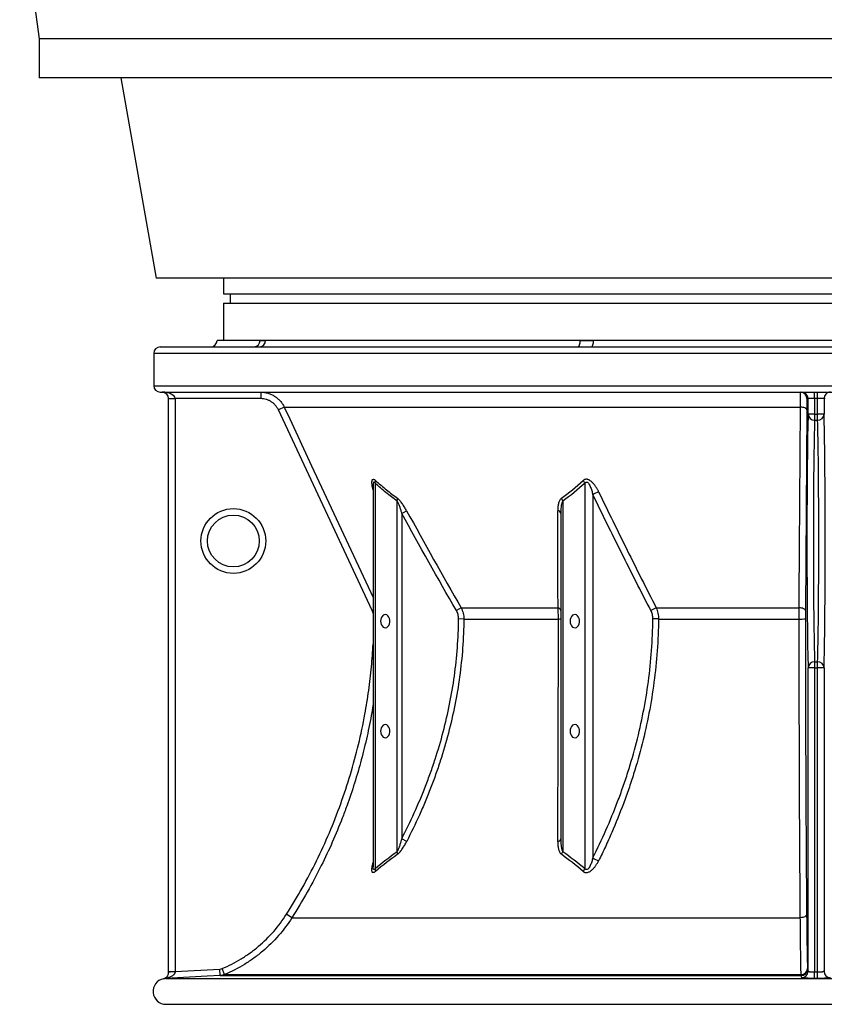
# Model space of a CAD drawing. Header units: millimetres. Extents: x 1228 to 2708, y 240 to 3424.
# Tile 1 of 7: x 1353 to 1974, y 240 to 1000. Entities that reach past the tile are written whole.
import ezdxf

# ---------------------------------------------------------------- set-up
doc = ezdxf.new("R2010")
doc.units = ezdxf.units.MM

msp = doc.modelspace()

# ---------------------------------------------------------------- linework, layer by layer
at = {"color": 7, "linetype": 'Continuous', "lineweight": 25}
for p, q in [((1353.12, 1095.41), (1368.12, 985.41)), ((1368.12, 985.41), (1368.12, 955.41)), ((2568.12, 985.41), (1368.12, 985.41)), ((2568.12, 955.41), (1368.12, 955.41)), ((1431.31, 955.41), (1458.62, 800.52)), ((1968.12, 800.52), (1458.62, 800.52)), ((1510.62, 800.52), (1510.62, 788.52)), ((2477.62, 800.52), (1968.12, 800.52)), ((1510.62, 788.52), (2425.62, 788.52)), ((1515.62, 788.52), (1515.62, 781.22)), ((1510.62, 781.22), (1510.62, 752.52)), ((1510.62, 781.22), (2425.62, 781.22)), ((1461.62, 747.52), (2474.62, 747.52)), ((1538.72, 752.52), (1505.62, 752.52)), ((1543, 752.52), (1538.72, 752.52)), ((1785.98, 752.52), (1543, 752.52)), ((1796.31, 752.52), (1785.98, 752.52)), ((2139.94, 752.52), (1796.31, 752.52)), ((1456.62, 742.52), (1456.62, 717.52)), ((1461.62, 712.52), (2474.62, 712.52)), ((1539.25, 712.52), (1539.25, 707.52)), ((1967, 707.52), (1967, 712.52)), ((1969.25, 707.52), (1969.25, 712.52)), ((1468.12, 707.52), (1473.12, 707.52)), ((1468.12, 264.89), (1468.12, 707.52)), ((1539.25, 707.52), (1473.12, 707.52)), ((1473.12, 707.52), (1473.12, 264.89)), ((1557.39, 700.97), (1552.86, 698.86)), ((1557.39, 700.97), (1956.06, 700.97)), ((1962, 707.52), (1961.11, 707.52)), ((1967, 707.52), (1962, 707.52)), ((1962, 695.59), (1962, 707.52)), ((1969.25, 707.52), (1967, 707.52)), ((1967, 707.52), (1967, 695.59)), ((1974.25, 707.52), (1969.25, 707.52)), ((1969.25, 695.59), (1969.25, 707.52)), ((1974.25, 707.52), (1974.25, 695.59)), ((1975.14, 707.52), (1974.25, 707.52)), ((1625.29, 543.76), (1552.86, 698.86)), ((1960.92, 698.86), (1959.91, 543.76)), ((1967, 695.59), (1962, 695.59)), ((1967, 695.59), (1969.25, 695.59)), ((1967, 695.59), (1967, 690.92)), ((1974.25, 695.59), (1969.25, 695.59)), ((1969.25, 690.92), (1969.25, 695.59)), ((1967, 690.92), (1969.25, 690.92)), ((1626.06, 640.7), (1626.06, 345.86)), ((1626.1, 640.61), (1626.1, 640.84)), ((1627.52, 642.12), (1627.52, 344.46)), ((1789.68, 344.46), (1789.68, 642.12)), ((1795.72, 633.4), (1795.72, 352.65)), ((1644.56, 357.55), (1644.56, 628.39)), ((1772.65, 628.39), (1772.65, 357.55)), ((1648.1, 618.81), (1651.93, 620.92)), ((1648.1, 618.81), (1648.1, 367.41)), ((1771.18, 367.41), (1771.18, 618.81)), ((1694.02, 545.88), (1690.35, 543.76)), ((1694.02, 545.88), (1768.85, 545.88)), ((1844.71, 545.88), (1955.09, 545.88)), ((1696.12, 537.24), (1692.09, 537.29)), ((1696.12, 537.24), (1769.14, 537.24)), ((1846.42, 537.24), (1955.09, 537.24)), ((1967, 504.11), (1967, 499.44)), ((1967, 504.11), (1969.25, 504.11)), ((1969.25, 499.44), (1969.25, 504.11)), ((1967, 499.44), (1962, 499.44)), ((1962, 265.02), (1962, 499.44)), ((1967, 499.44), (1967, 264.51)), ((1967, 499.44), (1969.25, 499.44)), ((1974.25, 499.44), (1969.25, 499.44)), ((1969.25, 264.51), (1969.25, 499.44)), ((1974.25, 499.44), (1974.25, 265.02)), ((1651.97, 365.4), (1648.1, 367.41)), ((1563.34, 306.4), (1559.12, 309.08)), ((1563.34, 306.4), (1955.96, 306.4)), ((1473.12, 264.89), (1507.73, 266.7)), ((1507.99, 261.7), (1507.73, 266.7)), ((1511.36, 262.48), (1509.42, 267.08)), ((1961.55, 266.7), (1962, 265.02)), ((1974.25, 265.02), (1974.7, 266.7)), ((1466, 259.51), (1466, 259.57)), ((1466, 259.51), (2470.25, 259.51)), ((1468.12, 264.89), (1473.12, 264.89)), ((1507.99, 261.7), (1956.56, 261.7)), ((1511.36, 262.48), (1956.58, 262.48)), ((1967, 259.52), (1967, 264.51)), ((1967, 264.51), (1969.25, 264.51)), ((1969.25, 259.52), (1967, 259.52)), ((1969.25, 259.52), (1969.25, 264.51)), ((1466.62, 239.52), (2469.62, 239.52))]:
    msp.add_line(p, q, dxfattribs=at)
at = {"color": 1, "linetype": 'Continuous', "lineweight": 25}
for p, q in [((2479.62, 742.52), (1456.62, 742.52)), ((1456.62, 717.52), (2479.62, 717.52)), ((1626.06, 544.12), (1625.29, 543.76)), ((1626.06, 541.65), (1625.29, 543.76)), ((1466.08, 239.52), (2470.17, 239.52))]:
    msp.add_line(p, q, dxfattribs=at)
at = {"color": 7, "linetype": 'Continuous', "lineweight": 25, "flags": 128}
for points in [[(1784.01, 747.52), (1784.4, 747.61), (1784.77, 747.9), (1785.11, 748.36), (1785.41, 748.98), (1785.65, 749.74), (1785.83, 750.6), (1785.95, 751.54), (1785.98, 752.52)], [(1794.45, 747.52), (1794.81, 747.61), (1795.16, 747.9), (1795.48, 748.36), (1795.77, 748.98), (1796, 749.74), (1796.17, 750.6), (1796.27, 751.54), (1796.31, 752.52)], [(1955.09, 545.88), (1955.14, 554.94), (1955.37, 591.18), (1956.06, 700.97)], [(1960.92, 698.86), (1960.82, 699.26), (1960.54, 699.65), (1960.09, 700.01), (1959.48, 700.32), (1958.75, 700.59), (1957.91, 700.79), (1957, 700.92), (1956.06, 700.97)], [(1631.81, 535.57), (1631.95, 534.19), (1632.34, 532.92), (1632.96, 531.84), (1633.76, 531.04), (1634.68, 530.57), (1635.66, 530.48), (1636.63, 530.76), (1637.5, 531.4), (1638.22, 532.35), (1638.73, 533.53), (1638.99, 534.87), (1638.99, 536.26), (1638.73, 537.6), (1638.22, 538.78), (1637.5, 539.73), (1636.63, 540.37), (1635.66, 540.65), (1634.68, 540.56), (1633.76, 540.09), (1632.96, 539.29), (1632.34, 538.22), (1631.95, 536.94), (1631.81, 535.57)], [(1778.18, 535.57), (1778.32, 534.19), (1778.71, 532.92), (1779.33, 531.84), (1780.13, 531.04), (1781.06, 530.57), (1782.04, 530.48), (1783, 530.76), (1783.87, 531.4), (1784.59, 532.35), (1785.1, 533.53), (1785.36, 534.87), (1785.36, 536.26), (1785.1, 537.6), (1784.59, 538.78), (1783.87, 539.73), (1783, 540.37), (1782.04, 540.65), (1781.06, 540.56), (1780.13, 540.09), (1779.33, 539.29), (1778.71, 538.22), (1778.32, 536.94), (1778.18, 535.57)], [(1959.91, 543.76), (1959.81, 544.16), (1959.53, 544.55), (1959.08, 544.91), (1958.49, 545.22), (1957.76, 545.49), (1956.93, 545.69), (1956.03, 545.82), (1955.09, 545.88)], [(1846.42, 537.24), (1845.89, 537.25), (1845.34, 537.25), (1844.79, 537.26), (1844.23, 537.26), (1843.68, 537.27), (1843.14, 537.27), (1842.61, 537.28), (1842.11, 537.29)], [(1631.81, 450.57), (1631.95, 449.19), (1632.34, 447.92), (1632.96, 446.84), (1633.76, 446.04), (1634.68, 445.57), (1635.66, 445.48), (1636.63, 445.76), (1637.5, 446.4), (1638.22, 447.35), (1638.73, 448.53), (1638.99, 449.87), (1638.99, 451.26), (1638.73, 452.6), (1638.22, 453.78), (1637.5, 454.73), (1636.63, 455.37), (1635.66, 455.65), (1634.68, 455.56), (1633.76, 455.09), (1632.96, 454.29), (1632.34, 453.22), (1631.95, 451.94), (1631.81, 450.57)], [(1778.18, 450.57), (1778.32, 449.19), (1778.71, 447.92), (1779.33, 446.84), (1780.13, 446.04), (1781.06, 445.57), (1782.04, 445.48), (1783, 445.76), (1783.87, 446.4), (1784.59, 447.35), (1785.1, 448.53), (1785.36, 449.87), (1785.36, 451.26), (1785.1, 452.6), (1784.59, 453.78), (1783.87, 454.73), (1783, 455.37), (1782.04, 455.65), (1781.06, 455.56), (1780.13, 455.09), (1779.33, 454.29), (1778.71, 453.22), (1778.32, 451.94), (1778.18, 450.57)], [(1960.84, 309.08), (1960.73, 308.57), (1960.45, 308.08), (1960, 307.62), (1959.39, 307.22), (1958.66, 306.88), (1957.82, 306.63), (1956.91, 306.47), (1955.96, 306.4)], [(1507.99, 261.7), (1498.01, 261.18), (1466, 259.51)], [(1957.01, 260.03), (1956.87, 260.55), (1956.56, 261.7)]]:
    msp.add_lwpolyline(points, dxfattribs=at)
at = {"color": 1, "linetype": 'Continuous', "lineweight": 25, "flags": 128}
msp.add_lwpolyline([(1557.39, 700.97), (1561.62, 691.91), (1578.54, 655.66), (1626.06, 553.9)], dxfattribs=at)
at = {"color": 7, "linetype": 'Continuous', "lineweight": 25}
for radius in [25, 20]:
    msp.add_circle((1518.12, 597.52), radius, dxfattribs=at)
for centre, radius, start, end in [((1461.62, 742.52), 5, 90, 180), ((1500.62, 752.52), 5, 270, 0), ((1533.9, 752.35), 4.83, 272.20417, 2.04636), ((1538.19, 752.32), 4.81, 272.51273, 2.30956), ((1461.62, 717.52), 5, 180, 270), ((1463.12, 707.52), 5, 0, 90), ((1956.11, 707.52), 5, 359.99721, 89.99721), ((1957, 707.52), 5, 359.99721, 89.99721), ((1979.25, 707.52), 5, 90.00279, 180.00279), ((1966.87, 695.79), 4.87, 182.35057, 271.54987), ((1969.38, 695.79), 4.87, 268.45013, 357.64943), ((1623.14, 644.21), 4.86, 334.57497, 0.32449), ((1782.54, 638.86), 7.85, 24.5256, 43.1725), ((1805.92, 617.53), 18.86, 107.58812, 122.73188), ((1639.62, 630.26), 5.28, 339.28826, 2.65362), ((1765.49, 625.78), 7.62, 20.05061, 38.31611), ((1768.38, 618.02), 2.91, 15.6687, 85.73239), ((1768.48, 543.12), 2.78, 13.35807, 82.36205), ((1850.85, 528.67), 18.27, 109.6585, 124.30635), ((1769.46, 568.63), 31.39, 269.40188, 273.14133), ((1956.22, 671.88), 134.65, 269.51927, 271.56456), ((1966.87, 499.24), 4.87, 88.45013, 177.64943), ((1969.38, 499.24), 4.87, 2.35057, 91.54987), ((1768.46, 368.25), 2.85, 273.3263, 342.95089), ((1639.61, 355.69), 5.28, 357.19494, 20.63356), ((1765.48, 360.16), 7.62, 321.70268, 340.03206), ((1805.89, 367.89), 18.32, 236.28362, 251.92407), ((1623.03, 342.5), 4.9, 356.41808, 23.64), ((1782.49, 347.46), 7.79, 317.42682, 337.35785), ((1956.55, 266.7), 5, 270.08777, 359.9146), ((1956.69, 267.32), 4.84, 268.65081, 357.2342), ((1466.12, 249.52), 10, 101.54162, 269.75722), ((1463.12, 264.22), 5, 281.59398, 314.55024), ((1465.84, 255.83), 3.74, 87.60047, 107.88744), ((1471.87, 246.2), 18.38, 86.14189, 101.75916), ((1957, 265.03), 5, 270.08018, 359.91458), ((1979.25, 265.03), 5, 180.08542, 269.91982), ((1466.62, 367.52), 128, 269.75722, 270)]:
    msp.add_arc(centre, radius, start, end, dxfattribs=at)
for centre, major_axis, ratio, start_param, end_param in [((1463.12, 707.52), (10, 0), 0.5, 0, 1.570796), ((1962.52, 597.52), (0, 105), 0.013964, 0.365207, 2.776385), ((1973.73, 597.52), (0, 105), 0.013964, 3.5068, 5.917978), ((1967.52, 597.52), (0, 100), 0.014662, 0.365207, 2.776385), ((1968.73, 597.52), (0, 100), 0.014662, 3.5068, 5.917978)]:
    msp.add_ellipse(centre, major_axis=major_axis, ratio=ratio, start_param=start_param, end_param=end_param, dxfattribs=at)
for points, knots in [([(1538.72, 752.52), (1539.07, 752.52), (1539.42, 752.49), (1540.12, 752.44), (1540.47, 752.42), (1541.19, 752.42), (1541.55, 752.44), (1542.27, 752.49), (1542.63, 752.52), (1543, 752.52)], [0, 0, 0, 0, 0.25, 0.25, 0.5, 0.5, 0.75, 0.75, 1, 1, 1, 1]), ([(1785.98, 752.52), (1786.84, 752.52), (1787.7, 752.49), (1789.41, 752.44), (1790.27, 752.42), (1791.99, 752.42), (1792.86, 752.44), (1794.58, 752.49), (1795.44, 752.52), (1796.31, 752.52)], [0, 0, 0, 0, 0.25, 0.25, 0.5, 0.5, 0.75, 0.75, 1, 1, 1, 1]), ([(1539.25, 712.52), (1540.21, 712.52), (1541.15, 712.45), (1543.01, 712.18), (1543.93, 711.99), (1545.29, 711.59), (1545.75, 711.44), (1546.64, 711.11), (1547.08, 710.93), (1548.37, 710.35), (1549.19, 709.9), (1550.39, 709.14), (1550.78, 708.87), (1551.54, 708.31), (1551.91, 708.01), (1552.99, 707.09), (1553.67, 706.42), (1554.91, 705.01), (1555.48, 704.26), (1556.26, 703.07), (1556.51, 702.66), (1556.97, 701.83), (1557.19, 701.4), (1557.39, 700.97)], [0, 0, 0, 0, 0.125, 0.125, 0.25, 0.25, 0.3125, 0.3125, 0.375, 0.375, 0.5, 0.5, 0.5625, 0.5625, 0.625, 0.625, 0.75, 0.75, 0.875, 0.875, 0.9375, 0.9375, 1, 1, 1, 1]), ([(1956.06, 700.97), (1956.06, 701.83), (1956.06, 702.66), (1956.06, 704.24), (1956.06, 704.99), (1956.07, 706.05), (1956.07, 706.4), (1956.07, 707.07), (1956.07, 707.39), (1956.07, 708.31), (1956.08, 708.87), (1956.08, 709.63), (1956.08, 709.87), (1956.08, 710.32), (1956.08, 710.54), (1956.09, 711.12), (1956.09, 711.45), (1956.1, 711.98), (1956.1, 712.18), (1956.1, 712.38), (1956.11, 712.43), (1956.11, 712.5), (1956.11, 712.52), (1956.11, 712.52)], [0, 0, 0, 0, 0.125, 0.125, 0.25, 0.25, 0.3125, 0.3125, 0.375, 0.375, 0.5, 0.5, 0.5625, 0.5625, 0.625, 0.625, 0.75, 0.75, 0.875, 0.875, 0.9375, 0.9375, 1, 1, 1, 1]), ([(1552.86, 698.86), (1552.56, 699.51), (1552.21, 700.13), (1551.43, 701.33), (1551, 701.89), (1550.07, 702.95), (1549.56, 703.44), (1548.75, 704.14), (1548.47, 704.36), (1547.9, 704.79), (1547.61, 704.99), (1546.71, 705.55), (1546.09, 705.89), (1545.12, 706.33), (1544.8, 706.46), (1544.13, 706.71), (1543.79, 706.82), (1542.08, 707.32), (1540.68, 707.52), (1539.25, 707.52)], [0, 0, 0, 0, 0.125, 0.125, 0.25, 0.25, 0.375, 0.375, 0.4375, 0.4375, 0.5, 0.5, 0.625, 0.625, 0.6875, 0.6875, 0.75, 0.75, 1, 1, 1, 1]), ([(1961.11, 707.52), (1961.1, 707.52), (1961.09, 707.47), (1961.07, 707.26), (1961.06, 707.11), (1961.04, 706.72), (1961.03, 706.47), (1961.02, 706.03), (1961.02, 705.87), (1961.01, 705.53), (1961, 705.35), (1960.99, 704.78), (1960.98, 704.36), (1960.97, 703.67), (1960.97, 703.43), (1960.96, 702.93), (1960.96, 702.67), (1960.94, 701.34), (1960.93, 700.15), (1960.92, 698.86)], [0, 0, 0, 0, 0.125, 0.125, 0.25, 0.25, 0.375, 0.375, 0.4375, 0.4375, 0.5, 0.5, 0.625, 0.625, 0.6875, 0.6875, 0.75, 0.75, 1, 1, 1, 1]), ([(1644.56, 628.39), (1641.64, 630.48), (1638.77, 632.68), (1633.09, 637.26), (1630.29, 639.65), (1627.52, 642.12)], [0, 0, 0, 0, 0.5, 0.5, 1, 1, 1, 1]), ([(1628, 644.23), (1630.74, 641.77), (1633.52, 639.38), (1639.15, 634.79), (1642, 632.6), (1644.9, 630.5)], [0, 0, 0, 0, 0.5, 0.5, 1, 1, 1, 1]), ([(1800.22, 635.51), (1799.91, 636.15), (1799.58, 636.79), (1798.88, 638.04), (1798.52, 638.66), (1797.73, 639.87), (1797.32, 640.47), (1796.42, 641.62), (1795.93, 642.18), (1795.16, 642.96), (1794.89, 643.21), (1794.33, 643.69), (1794.03, 643.92), (1793.42, 644.33), (1793.11, 644.52), (1792.47, 644.83), (1792.13, 644.97), (1791.63, 645.1), (1791.46, 645.14), (1791.12, 645.19), (1790.95, 645.21), (1790.45, 645.22), (1790.14, 645.18), (1789.54, 645.03), (1789.25, 644.91), (1788.73, 644.61), (1788.49, 644.43), (1788.27, 644.23)], [0, 0, 0, 0, 0.125, 0.125, 0.25, 0.25, 0.375, 0.375, 0.5, 0.5, 0.5625, 0.5625, 0.625, 0.625, 0.6875, 0.6875, 0.75, 0.75, 0.78125, 0.78125, 0.8125, 0.8125, 0.875, 0.875, 0.9375, 0.9375, 1, 1, 1, 1]), ([(1789.68, 642.12), (1789.8, 642.34), (1789.94, 642.54), (1790.19, 642.8), (1790.29, 642.88), (1790.49, 643), (1790.6, 643.05), (1790.84, 643.1), (1790.96, 643.1), (1791.21, 643.06), (1791.33, 643.01), (1791.57, 642.89), (1791.68, 642.82), (1791.89, 642.64), (1791.99, 642.55), (1792.26, 642.26), (1792.43, 642.04), (1792.74, 641.59), (1792.89, 641.35), (1793.29, 640.64), (1793.52, 640.14), (1793.96, 639.13), (1794.15, 638.62), (1794.52, 637.59), (1794.69, 637.07), (1795.18, 635.51), (1795.46, 634.45), (1795.72, 633.4)], [0, 0, 0, 0, 0.0625, 0.0625, 0.09375, 0.09375, 0.125, 0.125, 0.15625, 0.15625, 0.1875, 0.1875, 0.21875, 0.21875, 0.25, 0.25, 0.3125, 0.3125, 0.375, 0.375, 0.5, 0.5, 0.625, 0.625, 0.75, 0.75, 1, 1, 1, 1]), ([(1840.56, 543.76), (1832.9, 558.58), (1825.35, 573.46), (1810.41, 603.35), (1803.03, 618.35), (1795.72, 633.4)], [0, 0, 0, 0, 0.5, 0.5, 1, 1, 1, 1]), ([(1800.22, 635.51), (1807.48, 620.47), (1814.81, 605.47), (1829.62, 575.58), (1837.11, 560.69), (1844.71, 545.88)], [0, 0, 0, 0, 0.5, 0.5, 1, 1, 1, 1]), ([(1644.56, 628.39), (1644.67, 628.23), (1644.77, 628.06), (1644.97, 627.71), (1645.07, 627.53), (1645.34, 626.97), (1645.51, 626.59), (1645.84, 625.81), (1645.99, 625.41), (1646.29, 624.6), (1646.44, 624.19), (1646.86, 622.97), (1647.12, 622.14), (1647.62, 620.48), (1647.87, 619.65), (1648.1, 618.81)], [0, 0, 0, 0, 0.0625, 0.0625, 0.125, 0.125, 0.25, 0.25, 0.375, 0.375, 0.5, 0.5, 0.75, 0.75, 1, 1, 1, 1]), ([(1651.93, 620.92), (1651.43, 621.84), (1650.91, 622.74), (1649.83, 624.51), (1649.27, 625.38), (1648.39, 626.64), (1648.09, 627.05), (1647.48, 627.85), (1647.17, 628.24), (1646.54, 628.98), (1646.22, 629.33), (1645.73, 629.81), (1645.56, 629.96), (1645.23, 630.25), (1645.06, 630.38), (1644.9, 630.5)], [0, 0, 0, 0, 0.25, 0.25, 0.5, 0.5, 0.625, 0.625, 0.75, 0.75, 0.875, 0.875, 0.9375, 0.9375, 1, 1, 1, 1]), ([(1771.47, 630.5), (1771.14, 630.26), (1770.86, 629.97), (1770.36, 629.33), (1770.15, 628.98), (1769.77, 628.24), (1769.61, 627.85), (1769.34, 627.05), (1769.22, 626.63), (1768.93, 625.37), (1768.8, 624.5), (1768.63, 622.74), (1768.6, 621.84), (1768.6, 620.92)], [0, 0, 0, 0, 0.125, 0.125, 0.25, 0.25, 0.375, 0.375, 0.5, 0.5, 0.75, 0.75, 1, 1, 1, 1]), ([(1771.18, 618.81), (1771.18, 619.65), (1771.2, 620.48), (1771.27, 622.14), (1771.33, 622.97), (1771.51, 624.6), (1771.63, 625.41), (1771.9, 626.59), (1772.01, 626.98), (1772.21, 627.54), (1772.28, 627.72), (1772.45, 628.06), (1772.54, 628.23), (1772.65, 628.39)], [0, 0, 0, 0, 0.25, 0.25, 0.5, 0.5, 0.75, 0.75, 0.875, 0.875, 0.9375, 0.9375, 1, 1, 1, 1]), ([(1692.09, 537.29), (1692.1, 538.43), (1691.96, 539.54), (1691.51, 541.17), (1691.33, 541.71), (1690.89, 542.76), (1690.64, 543.27), (1690.35, 543.76)], [0, 0, 0, 0, 0.5, 0.5, 0.75, 0.75, 1, 1, 1, 1]), ([(1694.02, 545.88), (1694.37, 545.21), (1694.67, 544.53), (1695.21, 543.12), (1695.43, 542.4), (1695.97, 540.23), (1696.14, 538.75), (1696.12, 537.24)], [0, 0, 0, 0, 0.25, 0.25, 0.5, 0.5, 1, 1, 1, 1]), ([(1769.14, 537.24), (1769.14, 538), (1769.13, 538.74), (1769.11, 540.24), (1769.09, 540.98), (1769.01, 543.16), (1768.94, 544.54), (1768.85, 545.88)], [0, 0, 0, 0, 0.25, 0.25, 0.5, 0.5, 1, 1, 1, 1]), ([(1842.11, 537.29), (1842.13, 538.43), (1841.99, 539.55), (1841.6, 541.18), (1841.43, 541.72), (1841.03, 542.77), (1840.81, 543.27), (1840.56, 543.76)], [0, 0, 0, 0, 0.5, 0.5, 0.75, 0.75, 1, 1, 1, 1]), ([(1844.71, 545.88), (1844.99, 545.21), (1845.24, 544.53), (1845.67, 543.13), (1845.86, 542.41), (1846.29, 540.23), (1846.43, 538.75), (1846.42, 537.24)], [0, 0, 0, 0, 0.25, 0.25, 0.5, 0.5, 1, 1, 1, 1]), ([(1955.09, 537.24), (1955.09, 538.74), (1955.09, 540.21), (1955.09, 542.37), (1955.09, 543.09), (1955.09, 544.5), (1955.09, 545.2), (1955.09, 545.88)], [0, 0, 0, 0, 0.5, 0.5, 0.75, 0.75, 1, 1, 1, 1]), ([(1959.91, 543.76), (1959.9, 542.75), (1959.9, 541.68), (1959.89, 539.51), (1959.89, 538.41), (1959.89, 537.29)], [0, 0, 0, 0, 0.5, 0.5, 1, 1, 1, 1]), ([(1648.1, 367.41), (1654.93, 380.61), (1661.07, 394.12), (1667.81, 411.42), (1669.11, 414.9), (1671.6, 421.88), (1672.8, 425.38), (1676.23, 435.91), (1678.31, 442.97), (1683.91, 464.27), (1686.8, 478.64), (1690.81, 507.7), (1691.92, 522.4), (1692.09, 537.29)], [0, 0, 0, 0, 0.25, 0.25, 0.3125, 0.3125, 0.375, 0.375, 0.5, 0.5, 0.75, 0.75, 1, 1, 1, 1]), ([(1696.12, 537.24), (1695.96, 522.2), (1694.84, 507.34), (1690.83, 477.95), (1687.93, 463.43), (1682.32, 441.88), (1680.23, 434.74), (1676.79, 424.09), (1675.59, 420.55), (1673.09, 413.49), (1671.78, 409.97), (1669.08, 402.96), (1667.68, 399.47), (1664.78, 392.55), (1663.29, 389.11), (1658.67, 378.84), (1655.41, 372.08), (1651.97, 365.4)], [0, 0, 0, 0, 0.25, 0.25, 0.5, 0.5, 0.625, 0.625, 0.6875, 0.6875, 0.75, 0.75, 0.8125, 0.8125, 0.875, 0.875, 1, 1, 1, 1]), ([(1768.63, 365.4), (1768.7, 378.72), (1768.77, 392.35), (1768.84, 409.8), (1768.86, 413.31), (1768.89, 420.36), (1768.9, 423.9), (1768.93, 431.02), (1768.94, 434.6), (1768.97, 441.79), (1768.98, 445.39), (1769.03, 463.44), (1769.07, 478.01), (1769.12, 507.42), (1769.13, 522.26), (1769.14, 537.24)], [0, 0, 0, 0, 0.25, 0.25, 0.3125, 0.3125, 0.375, 0.375, 0.4375, 0.4375, 0.5, 0.5, 0.75, 0.75, 1, 1, 1, 1]), ([(1795.72, 352.65), (1802.83, 366.74), (1809.24, 381.23), (1816.3, 399.85), (1817.67, 403.6), (1819.65, 409.27), (1820.29, 411.16), (1821.56, 414.97), (1822.18, 416.88), (1825.22, 426.43), (1827.43, 434.12), (1833.4, 457.35), (1836.49, 473.04), (1840.76, 504.84), (1841.95, 520.95), (1842.11, 537.29)], [0, 0, 0, 0, 0.25, 0.25, 0.3125, 0.3125, 0.34375, 0.34375, 0.375, 0.375, 0.5, 0.5, 0.75, 0.75, 1, 1, 1, 1]), ([(1846.42, 537.24), (1846.26, 520.74), (1845.08, 504.46), (1840.84, 472.33), (1837.78, 456.48), (1831.85, 433), (1829.65, 425.22), (1826.03, 413.63), (1824.76, 409.77), (1822.14, 402.12), (1820.77, 398.32), (1816.54, 387), (1813.53, 379.55), (1808.73, 368.52), (1807.09, 364.87), (1803.71, 357.63), (1801.98, 354.04), (1800.2, 350.47)], [0, 0, 0, 0, 0.25, 0.25, 0.5, 0.5, 0.625, 0.625, 0.6875, 0.6875, 0.75, 0.75, 0.875, 0.875, 0.9375, 0.9375, 1, 1, 1, 1]), ([(1955.96, 306.4), (1955.89, 315.02), (1955.82, 323.78), (1955.7, 341.59), (1955.64, 350.63), (1955.53, 368.99), (1955.48, 378.31), (1955.39, 397.24), (1955.35, 406.83), (1955.3, 421.45), (1955.28, 426.35), (1955.25, 436.24), (1955.23, 441.2), (1955.19, 456.15), (1955.17, 466.18), (1955.14, 481.32), (1955.13, 486.38), (1955.11, 496.52), (1955.11, 501.6), (1955.09, 516.84), (1955.09, 527.03), (1955.09, 537.24)], [0, 0, 0, 0, 0.125, 0.125, 0.25, 0.25, 0.375, 0.375, 0.5, 0.5, 0.5625, 0.5625, 0.625, 0.625, 0.75, 0.75, 0.8125, 0.8125, 0.875, 0.875, 1, 1, 1, 1]), ([(1959.89, 537.29), (1959.89, 527.17), (1959.9, 517.11), (1959.92, 497.06), (1959.94, 487.09), (1959.98, 467.23), (1960, 457.34), (1960.05, 442.59), (1960.07, 437.68), (1960.1, 427.89), (1960.12, 423.03), (1960.18, 408.55), (1960.23, 399.05), (1960.32, 380.31), (1960.38, 371.07), (1960.49, 352.88), (1960.55, 343.93), (1960.69, 326.29), (1960.76, 317.62), (1960.84, 309.08)], [0, 0, 0, 0, 0.125, 0.125, 0.25, 0.25, 0.375, 0.375, 0.4375, 0.4375, 0.5, 0.5, 0.625, 0.625, 0.75, 0.75, 0.875, 0.875, 1, 1, 1, 1]), ([(1648.1, 367.41), (1647.87, 366.55), (1647.64, 365.69), (1647.14, 363.98), (1646.88, 363.13), (1646.33, 361.45), (1646.03, 360.61), (1645.53, 359.4), (1645.35, 359), (1645.08, 358.43), (1644.98, 358.24), (1644.78, 357.89), (1644.67, 357.72), (1644.56, 357.55)], [0, 0, 0, 0, 0.25, 0.25, 0.5, 0.5, 0.75, 0.75, 0.875, 0.875, 0.9375, 0.9375, 1, 1, 1, 1]), ([(1644.89, 355.43), (1645.24, 355.68), (1645.57, 355.98), (1646.24, 356.64), (1646.58, 357.01), (1647.23, 357.78), (1647.54, 358.19), (1648.16, 359.02), (1648.46, 359.46), (1649.35, 360.77), (1649.9, 361.67), (1650.97, 363.51), (1651.48, 364.45), (1651.97, 365.4)], [0, 0, 0, 0, 0.125, 0.125, 0.25, 0.25, 0.375, 0.375, 0.5, 0.5, 0.75, 0.75, 1, 1, 1, 1]), ([(1768.63, 365.4), (1768.62, 364.45), (1768.65, 363.51), (1768.8, 361.66), (1768.93, 360.76), (1769.21, 359.45), (1769.33, 359.02), (1769.6, 358.19), (1769.75, 357.78), (1770.12, 357.02), (1770.34, 356.65), (1770.84, 355.98), (1771.13, 355.68), (1771.47, 355.43)], [0, 0, 0, 0, 0.25, 0.25, 0.5, 0.5, 0.625, 0.625, 0.75, 0.75, 0.875, 0.875, 1, 1, 1, 1]), ([(1772.65, 357.55), (1772.54, 357.71), (1772.44, 357.89), (1772.27, 358.25), (1772.2, 358.43), (1771.99, 359.01), (1771.89, 359.4), (1771.71, 360.21), (1771.63, 360.62), (1771.51, 361.45), (1771.45, 361.87), (1771.32, 363.13), (1771.27, 363.98), (1771.2, 365.69), (1771.18, 366.55), (1771.18, 367.41)], [0, 0, 0, 0, 0.0625, 0.0625, 0.125, 0.125, 0.25, 0.25, 0.375, 0.375, 0.5, 0.5, 0.75, 0.75, 1, 1, 1, 1]), ([(1788.23, 342.19), (1788.45, 342), (1788.69, 341.84), (1789.08, 341.64), (1789.21, 341.58), (1789.49, 341.47), (1789.64, 341.43), (1790.08, 341.32), (1790.39, 341.29), (1790.88, 341.29), (1791.04, 341.3), (1791.37, 341.35), (1791.54, 341.38), (1792.03, 341.5), (1792.36, 341.61), (1793.01, 341.9), (1793.32, 342.06), (1793.93, 342.44), (1794.22, 342.64), (1794.79, 343.08), (1795.07, 343.32), (1795.86, 344.05), (1796.35, 344.58), (1797.27, 345.69), (1797.7, 346.26), (1798.89, 348.01), (1799.58, 349.22), (1800.2, 350.47)], [0, 0, 0, 0, 0.0625, 0.0625, 0.09375, 0.09375, 0.125, 0.125, 0.1875, 0.1875, 0.21875, 0.21875, 0.25, 0.25, 0.3125, 0.3125, 0.375, 0.375, 0.4375, 0.4375, 0.5, 0.5, 0.625, 0.625, 0.75, 0.75, 1, 1, 1, 1]), ([(1795.72, 352.65), (1795.46, 351.64), (1795.18, 350.64), (1794.7, 349.16), (1794.53, 348.67), (1794.16, 347.7), (1793.95, 347.21), (1793.51, 346.26), (1793.27, 345.79), (1792.86, 345.12), (1792.71, 344.9), (1792.4, 344.49), (1792.23, 344.3), (1791.85, 343.94), (1791.64, 343.78), (1791.29, 343.63), (1791.17, 343.6), (1790.93, 343.57), (1790.82, 343.57), (1790.59, 343.62), (1790.48, 343.66), (1790.28, 343.78), (1790.19, 343.84), (1789.95, 344.07), (1789.81, 344.26), (1789.68, 344.46)], [0, 0, 0, 0, 0.25, 0.25, 0.375, 0.375, 0.5, 0.5, 0.625, 0.625, 0.6875, 0.6875, 0.75, 0.75, 0.8125, 0.8125, 0.84375, 0.84375, 0.875, 0.875, 0.90625, 0.90625, 0.9375, 0.9375, 1, 1, 1, 1]), ([(1509.42, 267.08), (1514.53, 269.24), (1519.43, 271.76), (1526.46, 276.08), (1528.76, 277.6), (1532.11, 280.03), (1533.22, 280.86), (1535.41, 282.57), (1536.48, 283.45), (1541.75, 287.91), (1545.65, 291.75), (1552.85, 300), (1556.15, 304.4), (1559.12, 309.08)], [0, 0, 0, 0, 0.25, 0.25, 0.375, 0.375, 0.4375, 0.4375, 0.5, 0.5, 0.75, 0.75, 1, 1, 1, 1]), ([(1563.34, 306.4), (1560.23, 301.51), (1556.79, 296.92), (1549.28, 288.31), (1545.21, 284.29), (1538.61, 278.7), (1536.32, 276.91), (1532.81, 274.36), (1531.62, 273.54), (1529.21, 271.93), (1527.99, 271.15), (1521.83, 267.37), (1516.7, 264.73), (1511.36, 262.48)], [0, 0, 0, 0, 0.25, 0.25, 0.5, 0.5, 0.625, 0.625, 0.6875, 0.6875, 0.75, 0.75, 1, 1, 1, 1]), ([(1956.58, 262.48), (1956.51, 264.73), (1956.45, 267.35), (1956.34, 273.32), (1956.28, 276.67), (1956.2, 282.24), (1956.18, 284.19), (1956.14, 287.23), (1956.13, 288.27), (1956.11, 290.37), (1956.09, 291.45), (1956.04, 296.89), (1956, 301.51), (1955.96, 306.4)], [0, 0, 0, 0, 0.25, 0.25, 0.5, 0.5, 0.625, 0.625, 0.6875, 0.6875, 0.75, 0.75, 1, 1, 1, 1]), ([(1960.84, 309.08), (1960.88, 304.4), (1960.92, 299.99), (1961, 293.77), (1961.02, 291.77), (1961.07, 288.86), (1961.08, 287.91), (1961.11, 286.04), (1961.12, 285.13), (1961.2, 280.68), (1961.26, 277.47), (1961.39, 271.75), (1961.46, 269.24), (1961.53, 267.08)], [0, 0, 0, 0, 0.25, 0.25, 0.375, 0.375, 0.4375, 0.4375, 0.5, 0.5, 0.75, 0.75, 1, 1, 1, 1]), ([(1464.69, 259.39), (1464.62, 259.37), (1464.55, 259.34), (1464.48, 259.32), (1464.4, 259.3), (1464.33, 259.28), (1464.26, 259.26), (1464.26, 259.26), (1464.26, 259.26), (1464.26, 259.26)], [0, 0, 0, 0, 0.000795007, 0.000795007, 0.000795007, 0.001590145, 0.001590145, 0.001590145, 0.001610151, 0.001610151, 0.001610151, 0.001610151]), ([(1464.69, 259.39), (1464.81, 259.44), (1464.96, 259.5), (1465.28, 259.64), (1465.45, 259.73), (1465.96, 260.03), (1466.32, 260.3), (1466.83, 260.81), (1466.99, 261), (1467.31, 261.44), (1467.47, 261.69), (1467.68, 262.11), (1467.74, 262.26), (1467.86, 262.58), (1467.92, 262.76), (1468.01, 263.13), (1468.05, 263.33), (1468.11, 263.75), (1468.12, 263.97), (1468.12, 264.2)], [0, 0, 0, 0, 0.125, 0.125, 0.25, 0.25, 0.5, 0.5, 0.625, 0.625, 0.75, 0.75, 0.8125, 0.8125, 0.875, 0.875, 0.9375, 0.9375, 1, 1, 1, 1]), ([(1473.11, 264.54), (1473.1, 264.32), (1473.06, 264.12), (1472.94, 263.71), (1472.86, 263.52), (1472.66, 263.15), (1472.55, 262.98), (1472.31, 262.66), (1472.17, 262.51), (1471.76, 262.08), (1471.46, 261.83), (1470.83, 261.38), (1470.5, 261.18), (1469.49, 260.63), (1468.78, 260.34), (1467.72, 259.99), (1467.37, 259.89), (1466.84, 259.76), (1466.67, 259.72), (1466.33, 259.64), (1466.16, 259.6), (1466, 259.57)], [0, 0, 0, 0, 0.0625, 0.0625, 0.125, 0.125, 0.1875, 0.1875, 0.25, 0.25, 0.375, 0.375, 0.5, 0.5, 0.75, 0.75, 0.875, 0.875, 0.9375, 0.9375, 1, 1, 1, 1]), ([(1967, 259.52), (1966.34, 259.52), (1965.7, 259.52), (1964.41, 259.54), (1963.79, 259.55), (1962.9, 259.56), (1962.6, 259.57), (1962.03, 259.59), (1961.75, 259.6), (1960.94, 259.62), (1960.43, 259.64), (1959.52, 259.69), (1959.09, 259.72), (1958.37, 259.77), (1958.06, 259.8), (1957.68, 259.85), (1957.56, 259.86), (1957.37, 259.9), (1957.29, 259.91), (1957.09, 259.96), (1957.01, 260), (1957.01, 260.03)], [0, 0, 0, 0, 0.125, 0.125, 0.25, 0.25, 0.3125, 0.3125, 0.375, 0.375, 0.5, 0.5, 0.625, 0.625, 0.75, 0.75, 0.8125, 0.8125, 0.875, 0.875, 1, 1, 1, 1]), ([(1962, 265.02), (1962, 264.99), (1962.04, 264.96), (1962.14, 264.91), (1962.18, 264.89), (1962.28, 264.86), (1962.33, 264.84), (1962.52, 264.8), (1962.68, 264.77), (1963.04, 264.71), (1963.25, 264.68), (1963.71, 264.64), (1963.96, 264.62), (1964.37, 264.59), (1964.51, 264.58), (1964.8, 264.56), (1964.94, 264.56), (1965.39, 264.54), (1965.7, 264.53), (1966.35, 264.52), (1966.67, 264.51), (1967, 264.51)], [0, 0, 0, 0, 0.125, 0.125, 0.1875, 0.1875, 0.25, 0.25, 0.375, 0.375, 0.5, 0.5, 0.625, 0.625, 0.6875, 0.6875, 0.75, 0.75, 0.875, 0.875, 1, 1, 1, 1]), ([(1969.25, 264.51), (1969.58, 264.51), (1969.9, 264.52), (1970.38, 264.53), (1970.54, 264.53), (1970.85, 264.54), (1971, 264.55), (1971.45, 264.56), (1971.74, 264.58), (1972.28, 264.62), (1972.54, 264.64), (1973, 264.68), (1973.2, 264.71), (1973.57, 264.77), (1973.72, 264.8), (1973.98, 264.86), (1974.08, 264.89), (1974.21, 264.96), (1974.25, 264.99), (1974.25, 265.02)], [0, 0, 0, 0, 0.125, 0.125, 0.1875, 0.1875, 0.25, 0.25, 0.375, 0.375, 0.5, 0.5, 0.625, 0.625, 0.75, 0.75, 0.875, 0.875, 1, 1, 1, 1]), ([(1979.24, 260.03), (1979.24, 260), (1979.16, 259.96), (1978.89, 259.9), (1978.7, 259.86), (1978.32, 259.82), (1978.17, 259.8), (1977.86, 259.77), (1977.69, 259.76), (1977.14, 259.72), (1976.73, 259.69), (1975.81, 259.64), (1975.3, 259.62), (1974.22, 259.59), (1973.65, 259.57), (1972.75, 259.55), (1972.44, 259.55), (1971.81, 259.54), (1971.5, 259.53), (1970.55, 259.52), (1969.91, 259.52), (1969.25, 259.52)], [0, 0, 0, 0, 0.125, 0.125, 0.25, 0.25, 0.3125, 0.3125, 0.375, 0.375, 0.5, 0.5, 0.625, 0.625, 0.75, 0.75, 0.8125, 0.8125, 0.875, 0.875, 1, 1, 1, 1])]:
    msp.add_open_spline(points, degree=3, knots=knots, dxfattribs=at)
at = {"color": 1, "linetype": 'Continuous', "lineweight": 25}
for points, knots in [([(1626.06, 637.1), (1625.95, 637.53), (1625.58, 638.93), (1625.21, 641), (1625.04, 643.2), (1625.26, 644.64), (1625.87, 645.25), (1626.6, 645.21), (1627.35, 644.78), (1627.82, 644.39), (1628, 644.23)], [0, 0, 0, 0, 0.095038, 0.306791, 0.480046, 0.654326, 0.753037, 0.852125, 0.943998, 1, 1, 1, 1]), ([(1627.52, 642.12), (1627.44, 642.27), (1627.29, 642.52), (1627.06, 642.83), (1626.85, 643.03), (1626.64, 643.12), (1626.47, 643.07), (1626.33, 642.89), (1626.11, 642.31), (1626.04, 641.55), (1626.07, 640.9), (1626.07, 640.84)], [0, 0, 0, 0, 0.110626, 0.187718, 0.270119, 0.345218, 0.422874, 0.493183, 0.591431, 0.960479, 1, 1, 1, 1]), ([(1559.12, 309.08), (1563.25, 315.8), (1571.5, 329.24), (1582.51, 350.31), (1592.46, 371.98), (1601.21, 394.29), (1608.72, 417.05), (1614.97, 440.21), (1619.55, 461.88), (1622.75, 481.95), (1624.91, 500.03), (1625.68, 512.04), (1626.06, 517.9)], [0, 0, 0, 0, 0.106692, 0.213385, 0.321378, 0.429371, 0.537458, 0.645629, 0.753716, 0.837127, 0.920613, 1, 1, 1, 1]), ([(1626.06, 471.77), (1625.71, 469.48), (1624.44, 461.04), (1621.44, 446.59), (1617.05, 428.43), (1611.82, 410.42), (1606.76, 395.39), (1601.06, 380.16), (1594.69, 364.73), (1585.74, 345.68), (1575.45, 326.11), (1567.38, 312.97), (1563.34, 306.4)], [0, 0, 0, 0, 0.039084, 0.143674, 0.248455, 0.353813, 0.459366, 0.515515, 0.627835, 0.740391, 0.870014, 1, 1, 1, 1]), ([(1627.93, 342.19), (1627.56, 341.92), (1626.84, 341.38), (1625.94, 341.21), (1625.31, 341.64), (1625.04, 342.6), (1625.03, 343.87), (1625.22, 345.54), (1625.56, 347.28), (1625.94, 348.63), (1626.06, 349.07)], [0, 0, 0, 0, 0.113813, 0.227971, 0.329826, 0.469347, 0.583609, 0.698153, 0.901626, 1, 1, 1, 1]), ([(1627.52, 344.46), (1627.35, 344.2), (1627.1, 343.82), (1626.75, 343.57), (1626.53, 343.56), (1626.37, 343.7), (1626.17, 344.11), (1626.06, 344.82), (1626.09, 345.53), (1626.1, 345.8)], [0, 0, 0, 0, 0.206991, 0.297867, 0.384695, 0.472059, 0.550402, 0.823462, 1, 1, 1, 1]), ([(1464.26, 259.26), (1464.21, 259.28), (1464.18, 259.29), (1464.14, 259.31), (1464.12, 259.32), (1464.12, 259.32)], [0, 0, 0, 0, 0.5, 0.5, 1, 1, 1, 1])]:
    msp.add_open_spline(points, degree=3, knots=knots, dxfattribs=at)
at = {"color": 7, "linetype": 'Continuous', "lineweight": 25}
for points in [[(1771.47, 630.5), (1777.22, 634.69), (1782.82, 639.3), (1788.27, 644.23)], [(1789.68, 642.12), (1784.15, 637.18), (1778.48, 632.57), (1772.65, 628.39)], [(1690.35, 543.76), (1676.01, 568.63), (1661.96, 593.67), (1648.1, 618.81)], [(1651.93, 620.92), (1665.74, 595.78), (1679.74, 570.75), (1694.02, 545.88)], [(1768.85, 545.88), (1768.76, 570.75), (1768.68, 595.78), (1768.6, 620.92)], [(1627.52, 344.46), (1633.12, 349.03), (1638.79, 353.43), (1644.56, 357.55)], [(1644.89, 355.43), (1639.15, 351.26), (1633.5, 346.81), (1627.93, 342.19)], [(1788.23, 342.19), (1782.73, 346.81), (1777.15, 351.26), (1771.47, 355.43)], [(1772.65, 357.55), (1778.42, 353.43), (1784.09, 349.03), (1789.68, 344.46)], [(1507.73, 266.7), (1508.32, 266.73), (1508.88, 266.86), (1509.42, 267.08)], [(1961.53, 267.08), (1961.54, 266.86), (1961.54, 266.73), (1961.55, 266.7)], [(1466, 259.57), (1465.41, 259.5), (1464.83, 259.39), (1464.26, 259.26)], [(1466, 259.51), (1465.41, 259.47), (1464.83, 259.39), (1464.26, 259.26)], [(1468.12, 264.2), (1468.12, 264.42), (1468.12, 264.65), (1468.12, 264.89)], [(1473.12, 264.89), (1473.12, 264.77), (1473.11, 264.65), (1473.11, 264.54)], [(1511.36, 262.48), (1510.82, 262.25), (1509.72, 261.9), (1508.58, 261.73), (1507.99, 261.7)], [(1956.56, 261.7), (1956.56, 261.73), (1956.57, 261.9), (1956.58, 262.25), (1956.58, 262.48)]]:
    msp.add_open_spline(points, degree=3, dxfattribs=at)

doc.saveas('drawing.dxf')
